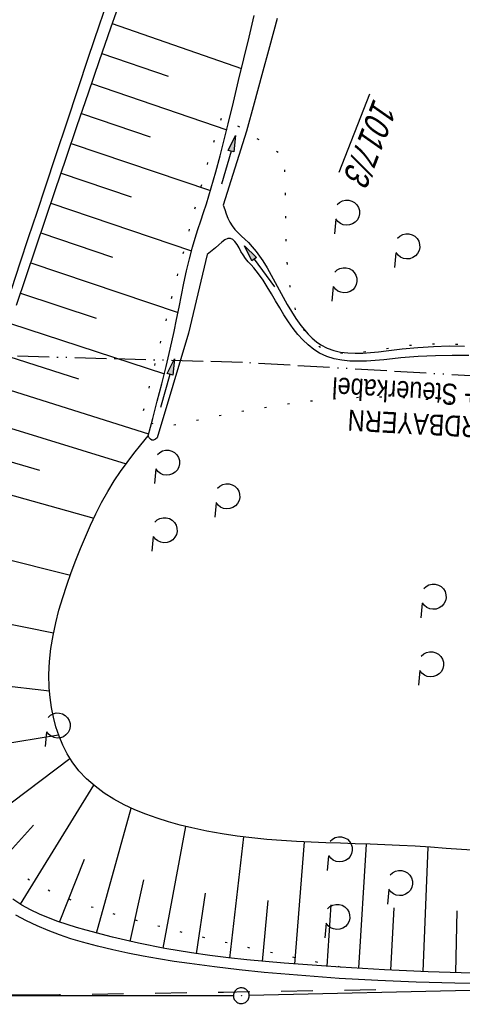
# Model space of a CAD drawing. Extents: x 508935 to 509681, y 453001 to 454023.
# Tile 16 of 36: x 509241 to 509283, y 453471 to 453565. Entities that reach past the tile are written whole.
import ezdxf

# ---------------------------------------------------------------- set-up
doc = ezdxf.new("R2010")
doc.units = 0
doc.header["$LTSCALE"] = 10
doc.header["$MEASUREMENT"] = 0
for name, pattern in [('ACAD_ISO13W100', [36, 12, -3, 12, -3, 0, -3, 0, -3]), ('AUSGEZOGEN', [0]), ('LT00', [0]), ('LT02', [0.4, 0.2, -0.2]), ('LT07', [0.22, 0.02, -0.2])]:
    doc.linetypes.add(name, pattern=pattern)
doc.layers.get('0').update_dxf_attribs({"linetype": 'LT00'})
for name, color, linetype in [('--EK_FBR', 1, 'LT00'), ('--EL_DFK_AB_L', 21, 'LT00'), ('--EL_DFK_AB_P', 7, 'LT00'), ('DFK_AB_FLNR', 7, 'Continuous'), ('DFK_AB_L', 21, 'LT00'), ('DFK_AB_P', 7, 'LT00'), ('GASLTG', 250, 'ACAD_ISO13W100'), ('GASLTG_TEXT', 250, 'Continuous'), ('GEHOELZ_SYMB', 252, 'Continuous'), ('PFEIL', 140, 'AUSGEZOGEN'), ('V118_AFBR_BAB', 250, 'LT00'), ('V118_BOESCH', 250, 'LT00'), ('V118_BOSCHUNG', 250, 'LT00'), ('V118_GEHOELZ', 250, 'LT07'), ('V118_GRABEN', 250, 'LT00'), ('V118_LD_MARK', 250, 'LT00'), ('V118_LG_MARK', 250, 'LT02')]:
    doc.layers.add(name, color=color, linetype=linetype)
doc.styles.get("Standard").update_dxf_attribs({"font": 'ARIAL.TTF'})
doc.styles.add('Versorgungsltg', font='ARIAL.TTF', dxfattribs={"width": 0.8, "height": 2})

# ---------------------------------------------------------------- blocks, each defined once
blk = doc.blocks.new('SYMB0003')
at = {"color": 0, "linetype": 'ByBlock'}
for p, q in [((-0.015712, 0), (0.010166, 0.012015)), ((0, -0.021257), (-0.015712, 0)), ((0.010166, 0.012015), (0, -0.021257))]:
    blk.add_line(p, q, dxfattribs=at)
for points in [[(-0.031395, 0.499013), (-0.093691, 0.491144), (-0.154509, 0.475528), (-0.21289, 0.452414), (-0.267913, 0.422164), (-0.318712, 0.385257), (-0.364484, 0.342274), (-0.404509, 0.293893), (-0.438154, 0.240877), (-0.464888, 0.184062), (-0.484292, 0.124345), (-0.496058, 0.062667), (-0.5, 0)], [(-0.5, 0), (-0.496058, -0.062667), (-0.484292, -0.124345), (-0.464888, -0.184062), (-0.438154, -0.240877), (-0.404509, -0.293893), (-0.364485, -0.342274), (-0.318712, -0.385257), (-0.267914, -0.422164), (-0.21289, -0.452414), (-0.154509, -0.475529), (-0.093691, -0.491144), (-0.031395, -0.499014), (0.031395, -0.499014)], [(0.5, 0), (0.496057, 0.062667), (0.484292, 0.124345), (0.464888, 0.184062), (0.438153, 0.240877), (0.404509, 0.293893), (0.364484, 0.342274), (0.318712, 0.385257), (0.267913, 0.422164), (0.21289, 0.452414), (0.154509, 0.475528), (0.093691, 0.491144), (0.031395, 0.499013), (-0.031395, 0.499013)], [(0.031395, -0.499014), (0.093691, -0.491144), (0.154509, -0.475529), (0.21289, -0.452414), (0.267914, -0.422164), (0.318712, -0.385257), (0.364485, -0.342274), (0.404509, -0.293893), (0.438154, -0.240877), (0.464889, -0.184062), (0.484292, -0.124345), (0.496058, -0.062667), (0.5, 0)]]:
    blk.add_lwpolyline(points, dxfattribs=at)
blk = doc.blocks.new('Pfreil3')
at = {"layer": 'PFEIL'}
blk.add_hatch(color=256, dxfattribs=at).paths.add_polyline_path([(-1.549, 0.273), (-1.549, -0.273), (0, 0)])
for p, q in [((-1.549, 0), (-4.831, 0)), ((-1.549, -0.273), (-1.549, 0.273)), ((-1.549, 0.273), (0, 0)), ((0, 0), (-1.549, -0.273))]:
    blk.add_line(p, q, dxfattribs=at)
blk = doc.blocks.new('GEHOELZ_SYMB')
at = {"layer": 'GEHOELZ_SYMB'}
blk.add_line((0, 0), (1.4, 0), dxfattribs=at)
blk.add_lwpolyline([(-1.388, 0.017), (-1.612, 0.221), (-1.778, 0.474), (-1.876, 0.761), (-1.898, 1.063), (-1.844, 1.361), (-1.718, 1.636), (-1.526, 1.87), (-1.282, 2.05), (-1, 2.162), (-0.7, 2.2), (-0.4, 2.162), (-0.118, 2.05), (0.126, 1.87), (0.318, 1.636), (0.444, 1.361), (0.498, 1.063), (0.476, 0.761), (0.378, 0.474), (0.212, 0.221), (-0.012, 0.017)], dxfattribs=at)

msp = doc.modelspace()

# ---------------------------------------------------------------- linework, layer by layer
at = {"layer": '--EK_FBR', "color": 2}
for points in [[(509240.278, 453539.182), (509241.072, 453541.601), (509241.873, 453544.018), (509242.678, 453546.434), (509243.483, 453548.85), (509244.51, 453551.936), (509245.535, 453555.022), (509246.56, 453558.108), (509247.588, 453561.192), (509248.62, 453564.275), (509249.659, 453567.355)], [(509286.077, 453473.018), (509282.412, 453473.05), (509278.747, 453473.143), (509275.084, 453473.294), (509271.423, 453473.502), (509269.042, 453473.667), (509266.663, 453473.857), (509264.287, 453474.074), (509261.914, 453474.321), (509259.543, 453474.599), (509257.177, 453474.911), (509255.708, 453475.123), (509254.242, 453475.354), (509252.78, 453475.608), (509251.324, 453475.889), (509249.873, 453476.203), (509248.43, 453476.554), (509246.996, 453476.946), (509245.902, 453477.279), (509244.818, 453477.644), (509243.749, 453478.047), (509242.698, 453478.493), (509241.671, 453478.987), (509240.671, 453479.534)]]:
    msp.add_lwpolyline(points, dxfattribs=at)
at = {"layer": '--EL_DFK_AB_L'}
for p, q in [((509308.621, 453472.903), (509262.86, 453471.866)), ((509261.36, 453471.85), (509195.92, 453471.859))]:
    msp.add_line(p, q, dxfattribs=at)
at = {"layer": 'DFK_AB_L'}
for p, q in [((509308.621, 453472.903), (509262.86, 453471.866)), ((509261.36, 453471.85), (509195.92, 453471.859))]:
    msp.add_line(p, q, dxfattribs=at)
at = {"layer": 'GASLTG', "ltscale": 0.025, "flags": 128}
for points in [[(509262.216, 453532.122), (509205.306, 453533.712), (509165.045, 453498.004), (509134.504, 453499.266), (509068.027, 453501.84)], [(509542.616, 453508.028), (509519.966, 453505.643), (509493.147, 453503.112), (509473.47, 453506.468), (509399.973, 453506.785), (509379.711, 453513.327), (509331.756, 453528.064), (509262.216, 453532.122)]]:
    msp.add_lwpolyline(points, dxfattribs=at)
at = {"layer": 'V118_AFBR_BAB', "color": 0}
for points in [[(509240.278, 453539.182), (509241.072, 453541.601), (509241.873, 453544.018), (509242.678, 453546.434), (509243.483, 453548.85), (509244.51, 453551.936), (509245.535, 453555.022), (509246.56, 453558.108), (509247.588, 453561.192), (509248.62, 453564.275), (509249.659, 453567.355)], [(509286.077, 453473.018), (509282.412, 453473.05), (509278.747, 453473.143), (509275.084, 453473.294), (509271.423, 453473.502), (509269.042, 453473.667), (509266.663, 453473.857), (509264.287, 453474.074), (509261.914, 453474.321), (509259.543, 453474.599), (509257.177, 453474.911), (509255.708, 453475.123), (509254.242, 453475.354), (509252.78, 453475.608), (509251.324, 453475.889), (509249.873, 453476.203), (509248.43, 453476.554), (509246.996, 453476.946), (509245.902, 453477.279), (509244.818, 453477.644), (509243.749, 453478.047), (509242.698, 453478.493), (509241.671, 453478.987), (509240.671, 453479.534)]]:
    msp.add_lwpolyline(points, dxfattribs=at)
at = {"layer": 'V118_BOESCH'}
for points in [[(509240.728, 453537.568), (509241.64, 453540.3), (509242.559, 453543.028), (509243.482, 453545.755), (509244.407, 453548.482), (509245.458, 453551.582), (509246.509, 453554.682), (509247.564, 453557.781), (509248.624, 453560.879), (509249.692, 453563.974), (509250.771, 453567.065)], [(509284.548, 453485.667), (509283.065, 453485.77), (509281.583, 453485.876), (509280.104, 453485.978), (509278.627, 453486.073), (509277.153, 453486.155), (509275.75, 453486.217), (509274.35, 453486.269), (509272.951, 453486.315), (509271.552, 453486.359), (509270.153, 453486.407), (509268.752, 453486.463), (509267.35, 453486.534), (509265.944, 453486.622), (509264.535, 453486.735), (509263.121, 453486.876), (509261.701, 453487.05), (509260.275, 453487.263), (509258.842, 453487.519), (509257.401, 453487.824), (509256.293, 453488.093), (509255.188, 453488.397), (509254.094, 453488.739), (509253.018, 453489.122), (509251.969, 453489.551), (509250.953, 453490.029), (509249.98, 453490.558), (509249.056, 453491.143), (509248.191, 453491.787), (509247.391, 453492.494), (509246.665, 453493.266), (509246.02, 453494.108), (509245.54, 453494.882), (509245.123, 453495.701), (509244.767, 453496.558), (509244.47, 453497.447), (509244.231, 453498.359), (509244.047, 453499.288), (509243.917, 453500.226), (509243.84, 453501.166), (509243.813, 453502.42), (509243.869, 453503.665), (509243.999, 453504.901), (509244.198, 453506.127), (509244.455, 453507.344), (509244.765, 453508.552), (509245.119, 453509.751), (509245.511, 453510.942), (509245.931, 453512.124), (509246.373, 453513.297), (509246.816, 453514.425), (509247.278, 453515.543), (509247.762, 453516.646), (509248.274, 453517.733), (509248.82, 453518.799), (509249.403, 453519.843), (509250.029, 453520.86), (509250.625, 453521.742), (509251.251, 453522.605), (509251.9, 453523.455), (509252.564, 453524.295), (509253.236, 453525.131)], [(509284.049, 453474.013), (509281.974, 453474.059), (509279.891, 453474.13), (509277.803, 453474.221), (509275.711, 453474.329), (509273.618, 453474.449), (509271.526, 453474.578), (509269.744, 453474.692), (509267.964, 453474.814), (509266.187, 453474.947), (509264.413, 453475.096), (509262.644, 453475.263), (509260.878, 453475.455), (509259.117, 453475.673), (509257.362, 453475.924), (509254.846, 453476.346), (509252.341, 453476.845), (509249.845, 453477.421), (509247.356, 453478.078), (509246.447, 453478.34), (509245.543, 453478.619), (509244.648, 453478.921), (509243.766, 453479.251), (509242.903, 453479.616), (509242.062, 453480.021), (509241.247, 453480.473), (509240.386, 453481.027)]]:
    msp.add_lwpolyline(points, dxfattribs=at)
at = {"layer": 'V118_BOSCHUNG'}
for p, q in [((509249.834, 453564.38), (509262.129, 453560.111)), ((509248.849, 453561.533), (509255.139, 453559.363)), ((509247.872, 453558.683), (509260.716, 453554.279)), ((509246.9, 453555.831), (509253.437, 453553.603)), ((509245.931, 453552.977), (509259.167, 453548.496)), ((509244.968, 453550.136), (509251.615, 453547.885)), ((509244.004, 453547.295), (509257.381, 453542.766)), ((509243.041, 453544.454), (509249.861, 453542.145)), ((509242.077, 453541.599), (509256.086, 453536.883)), ((509241.115, 453538.73), (509248.296, 453536.34)), ((509240.159, 453535.844), (509254.793, 453531.058)), ((509239.215, 453532.955), (509246.635, 453530.57)), ((509238.288, 453530.06), (509253.287, 453525.323)), ((509237.256, 453526.747), (509251.151, 453522.47)), ((509236.368, 453523.799), (509242.913, 453521.867)), ((509235.515, 453520.842), (509248.066, 453517.3)), ((509233.932, 453514.854), (509245.846, 453511.891)), ((509232.56, 453508.725), (509244.25, 453506.397)), ((509231.501, 453502.344), (509243.86, 453500.858)), ((509231.231, 453494.483), (509244.718, 453496.695)), ((509234.943, 453486.251), (509245.807, 453494.435)), ((509241.116, 453480.553), (509248.074, 453491.884)), ((509248.349, 453477.807), (509251.62, 453489.708)), ((509237.847, 453483.125), (509242.341, 453488.098)), ((509254.686, 453476.377), (509256.846, 453487.955)), ((509261.01, 453475.44), (509262.355, 453486.966)), ((509267.213, 453474.869), (509268.104, 453486.494)), ((509273.29, 453474.469), (509274.014, 453486.281)), ((509279.41, 453474.149), (509279.878, 453485.993)), ((509244.812, 453478.863), (509247.188, 453484.837)), ((509251.535, 453477.022), (509252.851, 453482.869)), ((509257.846, 453475.852), (509258.713, 453481.617)), ((509264.134, 453475.121), (509264.666, 453480.9)), ((509270.257, 453474.659), (509270.655, 453480.517)), ((509276.336, 453474.295), (509276.648, 453480.23)), ((509282.511, 453474.045), (509282.64, 453479.918))]:
    msp.add_line(p, q, dxfattribs=at)
at = {"layer": 'V118_GEHOELZ', "flags": 128}
for points in [[(509310.944, 453476.146), (509311.779, 453476.335), (509312.609, 453476.53), (509313.429, 453476.738), (509314.233, 453476.966), (509315.016, 453477.221), (509315.773, 453477.507), (509316.498, 453477.833), (509317.188, 453478.205), (509317.835, 453478.629), (509318.53, 453479.193), (509319.167, 453479.827), (509319.751, 453480.525), (509320.289, 453481.28), (509320.786, 453482.082), (509321.247, 453482.925), (509321.678, 453483.801), (509322.085, 453484.702), (509322.472, 453485.62), (509322.845, 453486.547), (509323.21, 453487.477), (509323.572, 453488.4), (509324.04, 453489.571), (509324.51, 453490.723), (509324.976, 453491.86), (509325.438, 453492.987), (509325.89, 453494.107), (509326.329, 453495.225), (509326.753, 453496.345), (509327.157, 453497.47), (509327.539, 453498.605), (509327.894, 453499.753), (509328.231, 453500.955), (509328.539, 453502.172), (509328.819, 453503.399), (509329.075, 453504.633), (509329.308, 453505.869), (509329.521, 453507.104), (509329.716, 453508.333), (509329.871, 453509.381), (509330.021, 453510.425), (509330.171, 453511.469), (509330.328, 453512.516), (509330.498, 453513.571), (509330.687, 453514.636), (509330.902, 453515.715), (509331.147, 453516.812), (509331.247, 453517.23), (509331.34, 453517.647), (509331.412, 453518.06), (509331.452, 453518.464), (509331.446, 453518.856), (509331.382, 453519.232), (509331.237, 453519.619), (509331.025, 453519.986), (509330.761, 453520.34), (509330.462, 453520.684), (509330.144, 453521.024), (509329.824, 453521.363), (509329.394, 453521.841), (509328.984, 453522.322), (509328.584, 453522.799), (509328.187, 453523.266), (509327.786, 453523.717), (509327.372, 453524.145), (509326.938, 453524.543), (509326.231, 453525.083), (509325.467, 453525.547), (509324.652, 453525.942), (509323.793, 453526.273), (509322.897, 453526.546), (509321.969, 453526.768), (509321.016, 453526.943), (509320.046, 453527.079), (509319.063, 453527.18), (509318.075, 453527.253), (509317.088, 453527.304), (509315.498, 453527.35), (509313.927, 453527.358), (509312.373, 453527.335), (509310.833, 453527.287), (509309.308, 453527.219), (509307.793, 453527.137), (509306.289, 453527.048), (509304.794, 453526.958), (509303.305, 453526.872), (509301.822, 453526.797), (509300.341, 453526.738), (509298.863, 453526.702), (509297.385, 453526.696), (509295.905, 453526.723), (509294.422, 453526.792), (509293.107, 453526.89), (509291.789, 453527.019), (509290.468, 453527.172), (509289.144, 453527.345), (509287.818, 453527.53), (509286.49, 453527.723), (509285.16, 453527.917), (509283.829, 453528.106), (509282.497, 453528.285), (509281.165, 453528.447), (509279.832, 453528.587), (509278.5, 453528.699), (509277.168, 453528.776), (509275.447, 453528.819), (509273.727, 453528.8), (509272.009, 453528.725), (509270.292, 453528.598), (509268.576, 453528.424), (509266.861, 453528.209), (509265.147, 453527.958), (509263.434, 453527.676), (509261.722, 453527.369), (509260.01, 453527.04), (509258.298, 453526.697), (509256.587, 453526.343), (509254.875, 453525.983), (509252.564, 453526.6), (509255.664, 453538.957), (509257.76, 453546.977), (509259.161, 453551.981), (509260.286, 453555.62), (509262.603, 453554.113), (509266.192, 453551.761), (509266.361, 453543.474), (509266.386, 453542.706), (509266.43, 453541.904), (509266.498, 453541.079), (509266.592, 453540.24), (509266.715, 453539.4), (509266.871, 453538.568), (509267.062, 453537.757), (509267.292, 453536.976), (509267.564, 453536.238), (509267.88, 453535.552), (509268.245, 453534.93), (509268.66, 453534.383), (509269.129, 453533.921), (509269.656, 453533.556), (509270.207, 453533.307), (509270.806, 453533.143), (509271.448, 453533.052), (509272.126, 453533.026), (509272.835, 453533.051), (509273.569, 453533.118), (509274.323, 453533.215), (509275.089, 453533.331), (509275.864, 453533.456), (509276.641, 453533.579), (509277.414, 453533.688), (509278.636, 453533.817), (509279.837, 453533.89), (509281.018, 453533.913), (509282.18, 453533.895), (509283.327, 453533.84), (509284.459, 453533.756), (509285.58, 453533.65), (509286.691, 453533.529), (509287.795, 453533.399), (509288.893, 453533.266), (509289.988, 453533.139), (509291.082, 453533.022), (509292.176, 453532.924), (509293.273, 453532.85), (509294.376, 453532.809), (509295.603, 453532.805), (509296.838, 453532.841), (509298.08, 453532.911), (509299.328, 453533.01), (509300.582, 453533.129), (509301.839, 453533.263), (509303.1, 453533.406), (509304.364, 453533.551), (509305.629, 453533.692), (509306.894, 453533.822), (509308.16, 453533.936), (509309.424, 453534.025), (509310.686, 453534.085), (509311.946, 453534.109), (509313.202, 453534.091), (509314.453, 453534.023), (509315.698, 453533.9), (509316.937, 453533.715), (509318.169, 453533.462), (509319.043, 453533.239), (509319.913, 453532.985), (509320.78, 453532.71), (509321.645, 453532.423), (509322.509, 453532.13), (509323.371, 453531.84), (509324.233, 453531.563), (509325.095, 453531.305), (509325.957, 453531.075), (509326.822, 453530.881), (509327.688, 453530.733), (509328.557, 453530.637), (509329.429, 453530.602), (509330.33, 453530.637), (509331.233, 453530.738), (509332.137, 453530.9), (509333.04, 453531.117), (509333.94, 453531.382), (509334.835, 453531.689), (509335.485, 453531.938), (509336.122, 453532.211), (509336.738, 453532.512), (509337.324, 453532.845), (509337.871, 453533.217), (509338.37, 453533.63), (509338.874, 453534.157), (509339.31, 453534.74), (509339.686, 453535.371), (509340.009, 453536.046), (509340.286, 453536.758), (509340.524, 453537.501), (509340.729, 453538.27), (509340.909, 453539.058), (509341.071, 453539.86), (509341.22, 453540.669), (509341.366, 453541.48), (509341.514, 453542.287), (509341.816, 453543.79), (509342.149, 453545.26), (509342.508, 453546.702), (509342.89, 453548.119), (509343.292, 453549.516), (509343.709, 453550.896), (509344.139, 453552.263), (509344.578, 453553.621), (509345.022, 453554.975), (509345.467, 453556.327), (509345.912, 453557.682), (509346.35, 453559.045), (509346.875, 453560.72), (509347.389, 453562.409), (509347.894, 453564.108), (509348.393, 453565.816), (509348.888, 453567.529), (509349.38, 453569.244)], [(509271.526, 453474.578), (509269.382, 453475.02), (509267.237, 453475.466), (509265.094, 453475.919), (509262.951, 453476.382), (509260.809, 453476.86), (509258.669, 453477.356), (509256.53, 453477.873), (509254.394, 453478.415), (509252.259, 453478.986), (509250.127, 453479.588), (509249.073, 453479.9), (509248.024, 453480.227), (509246.982, 453480.573), (509245.952, 453480.945), (509244.938, 453481.349), (509243.942, 453481.789), (509242.969, 453482.272), (509242.022, 453482.803), (509241.104, 453483.388), (509240.122, 453484.108), (509239.184, 453484.895), (509238.294, 453485.746), (509237.454, 453486.655), (509236.667, 453487.616), (509235.936, 453488.625), (509235.263, 453489.676), (509234.653, 453490.763), (509234.107, 453491.882), (509233.63, 453493.027), (509233.222, 453494.193), (509232.889, 453495.374), (509232.658, 453496.414), (509232.482, 453497.461), (509232.353, 453498.513), (509232.268, 453499.568), (509232.221, 453500.626), (509232.208, 453501.685), (509232.223, 453502.743), (509232.266, 453503.881), (509232.331, 453505.018), (509232.414, 453506.153), (509232.511, 453507.287), (509232.617, 453508.42), (509232.728, 453509.553)]]:
    msp.add_lwpolyline(points, dxfattribs=at)
at = {"layer": 'V118_GRABEN'}
for points in [[(509253.236, 453525.131), (509253.68, 453526.779), (509254.118, 453528.429), (509254.547, 453530.081), (509254.96, 453531.737), (509255.352, 453533.398), (509255.718, 453535.066), (509255.955, 453536.22), (509256.183, 453537.376), (509256.412, 453538.532), (509256.649, 453539.686), (509256.9, 453540.835), (509257.174, 453541.979), (509257.478, 453543.115), (509257.723, 453543.944), (509257.982, 453544.77), (509258.249, 453545.593), (509258.518, 453546.416), (509258.783, 453547.24), (509259.243, 453548.75), (509259.675, 453550.268), (509260.084, 453551.792), (509260.477, 453553.322), (509260.859, 453554.856), (509261.359, 453556.909), (509261.855, 453558.965), (509262.348, 453561.024), (509262.842, 453563.083), (509263.342, 453565.141)], [(509265.521, 453564.857), (509264.781, 453562.176), (509264.051, 453559.494), (509263.327, 453556.811), (509262.606, 453554.129), (509260.391, 453547.095), (509260.524, 453546.676), (509260.667, 453546.264), (509260.826, 453545.863), (509261.012, 453545.48), (509261.233, 453545.121), (509261.502, 453544.779), (509261.804, 453544.46), (509262.125, 453544.153), (509262.454, 453543.849), (509262.776, 453543.539), (509263.155, 453543.13), (509263.507, 453542.701), (509263.835, 453542.255), (509264.144, 453541.796), (509264.561, 453541.124), (509264.953, 453540.438), (509265.331, 453539.744), (509265.703, 453539.045), (509266.077, 453538.347), (509266.462, 453537.653), (509266.868, 453536.968), (509267.302, 453536.297), (509267.774, 453535.643), (509268.112, 453535.222), (509268.471, 453534.82), (509268.85, 453534.444), (509269.25, 453534.106), (509269.672, 453533.812), (509270.266, 453533.499), (509270.894, 453533.273), (509271.551, 453533.121), (509272.234, 453533.035), (509272.939, 453533.004), (509273.662, 453533.018), (509274.397, 453533.068), (509275.143, 453533.143), (509275.894, 453533.234), (509276.646, 453533.33), (509277.396, 453533.421), (509278.912, 453533.567), (509280.402, 453533.656), (509281.872, 453533.695), (509283.323, 453533.687)], [(509283.755, 453532.779), (509282.17, 453532.792), (509280.567, 453532.762), (509278.943, 453532.683), (509277.294, 453532.554), (509276.475, 453532.471), (509275.653, 453532.387), (509274.834, 453532.312), (509274.023, 453532.259), (509273.222, 453532.237), (509272.438, 453532.259), (509271.675, 453532.336), (509270.937, 453532.48), (509270.23, 453532.703), (509269.557, 453533.015), (509268.992, 453533.372), (509268.459, 453533.797), (509267.956, 453534.277), (509267.484, 453534.802), (509267.043, 453535.358), (509266.587, 453536.002), (509266.16, 453536.663), (509265.755, 453537.334), (509265.362, 453538.006), (509264.974, 453538.673), (509264.58, 453539.327), (509264.174, 453539.961), (509263.745, 453540.566), (509263.287, 453541.136), (509263.032, 453541.421), (509262.773, 453541.711), (509262.517, 453542.025), (509262.269, 453542.38), (509262.077, 453542.704), (509261.89, 453543.038), (509261.701, 453543.356), (509261.506, 453543.63), (509261.299, 453543.831), (509261.073, 453543.932), (509260.82, 453543.913), (509260.548, 453543.788), (509260.261, 453543.582), (509259.964, 453543.322), (509259.662, 453543.036), (509258.846, 453542.41), (509257.072, 453534.916), (509254.112, 453524.94)], [(509254.112, 453524.94), (509253.932, 453524.826), (509253.759, 453524.746), (509253.602, 453524.735), (509253.468, 453524.812), (509253.348, 453524.955), (509253.236, 453525.131)]]:
    msp.add_lwpolyline(points, dxfattribs=at)
at = {"layer": 'V118_LD_MARK'}
msp.add_line((509244.808, 453471.923), (509224.182, 453471.886), dxfattribs=at)
at = {"layer": 'V118_LG_MARK', "ltscale": 1.5, "flags": 128}
msp.add_lwpolyline([(509274.907, 453472.41), (509260.421, 453472.168), (509244.808, 453471.923)], dxfattribs=at)

# ---------------------------------------------------------------- block references
at = {"layer": '--EL_DFK_AB_P', "xscale": 1.500000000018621, "yscale": 1.5, "zscale": 1.5, "rotation": 264.7377099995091}
msp.add_blockref('SYMB0003', (509262.11, 453471.849), dxfattribs=at)
at = {"layer": 'DFK_AB_P', "xscale": 1.500000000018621, "yscale": 1.5, "zscale": 1.5, "rotation": 264.7377099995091}
msp.add_blockref('SYMB0003', (509262.11, 453471.849), dxfattribs=at)
at = {"layer": 'GEHOELZ_SYMB', "rotation": 264.7377000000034}
for p in [(509271.092, 453545.78), (509276.819, 453542.573), (509270.854, 453539.347), (509253.976, 453521.988), (509259.704, 453518.781), (509253.738, 453515.555), (509279.323, 453509.226), (509279.084, 453502.793), (509243.58, 453496.966), (509270.406, 453485.179), (509276.133, 453481.972), (509270.167, 453478.746)]:
    msp.add_blockref('GEHOELZ_SYMB', p, dxfattribs=at)
at = {"layer": 'PFEIL'}
for p, rotation in [((509261.557, 453553.73), 73.97093007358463), ((509262.413, 453543.222), 126.1353646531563), ((509255.74, 453532.487), 74.23973812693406)]:
    msp.add_blockref('Pfreil3', p, dxfattribs=dict(at, rotation=rotation))

# ---------------------------------------------------------------- texts
at = {"layer": 'DFK_AB_FLNR', "oblique": 13.754, "width": 0.75}
msp.add_text('%%U1017/3', height=2.5, rotation=248.7249, dxfattribs=at).set_placement((509274.72, 453557.369))
at = {"layer": 'GASLTG_TEXT', "insert": (509285.897, 453527.402), "char_height": 2, "attachment_point": 5, "rotation": 176.85192, "line_spacing_factor": 0.9, "style": 'Versorgungsltg'}
msp.add_mtext('{\\fArial|b0|i0|c238|p34;FERNGAS NORDBAYERN\\PG DN 200 LNr.6 + }Steuer{\\fArial|b0|i0|c238|p34;kabel}', dxfattribs=at)

doc.saveas('drawing.dxf')
